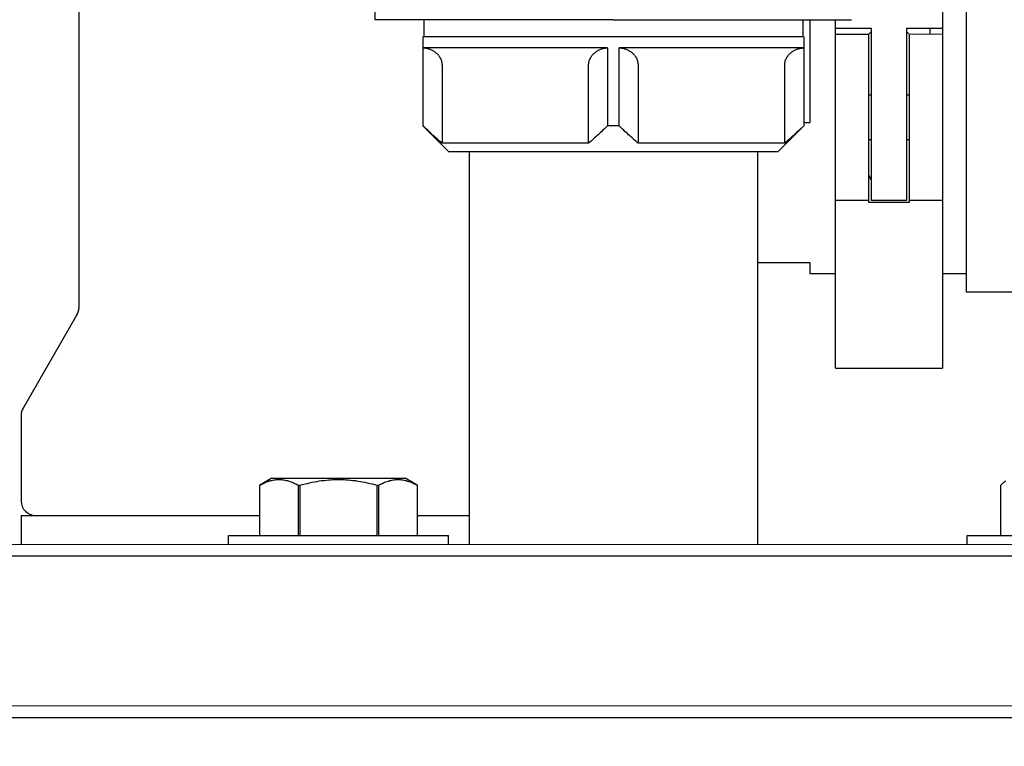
# Model space of a CAD drawing. Header units: inches. Extents: x 15 to 50, y -71 to 91.
# Tile 13 of 49: x 30.43 to 37.15, y 23.76 to 28.72. Entities that reach past the tile are written whole.
import ezdxf

# ---------------------------------------------------------------- set-up
doc = ezdxf.new("R2010")
doc.units = ezdxf.units.IN
doc.header["$LTSCALE"] = 1.21
doc.header["$MEASUREMENT"] = 0
doc.header["$PDMODE"] = 3
doc.header["$PDSIZE"] = 0.3125
doc.layers.get('0').update_dxf_attribs({"linetype": 'CONTINUOUS'})
doc.layers.get('Defpoints').update_dxf_attribs({"linetype": 'CONTINUOUS'})
doc.layers.add('AM_5', color=3, linetype='CONTINUOUS', lineweight=15)
doc.styles.get("Standard").update_dxf_attribs({"font": 'txt', "width": 0.8})
doc.dimstyles.new('STANDARD$0', dxfattribs={"dimtxt": 0.125, "dimasz": 0.125, "dimexe": 0.18, "dimexo": 0.0625, "dimgap": 0.09, "dimtad": 0, "dimtih": 1, "dimtoh": 1, "dimdec": 3, "dimzin": 4, "dimdsep": 46, "dimtxsty": 'Standard', "dimcen": 0.09, "dimadec": 0, "dimazin": 0, "dimtol": 1, "dimtp": 0.005, "dimtm": 0.005, "dimtfac": 1, "dimtdec": 3, "dimtofl": 0, "dimtmove": 0, "dimatfit": 3, "dimfxl": 1, "dimtolj": 1, "dimtzin": 4, "dimarcsym": 0})

# ---------------------------------------------------------------- blocks, each defined once
blk = doc.blocks.new('*D2')
at = {"layer": 'AM_5', "color": 0, "lineweight": -2, "transparency": 16777216}
for p, q in [((40.7412, 23.9571), (50.4102, 23.9571)), ((50.0142, 23.8321), (50.0142, -23.2917)), ((50.0142, -70.7205), (50.0142, -23.5967)), ((34.4881, -70.8455), (50.4102, -70.8455))]:
    blk.add_line(p, q, dxfattribs=at)
at = {"layer": 'AM_5', "color": 0, "transparency": 16777216}
for points in [[(49.9934, 23.8321), (50.0351, 23.8321), (50.0142, 23.9571)], [(49.9934, -70.7205), (50.0351, -70.7205), (50.0142, -70.8455)]]:
    blk.add_solid(points, dxfattribs=at)
at = {"layer": 'Defpoints', "color": 0, "transparency": 16777216}
for p in [(40.6037, 23.9571), (34.3506, -70.8455), (50.0142, -70.8455)]:
    blk.add_point(p, dxfattribs=at)
at = {"layer": 'AM_5', "color": 0, "transparency": 16777216, "insert": (50.0142, -23.4442), "char_height": 0.125, "attachment_point": 5}
blk.add_mtext('\\A1;94.8', dxfattribs=at)
blk = doc.blocks.new('*D3')
at = {"layer": 'AM_5', "color": 0, "lineweight": -2, "transparency": 16777216}
for p, q in [((34.6697, 53.3009), (50.3755, 53.3009)), ((49.9795, 53.1759), (49.9795, 38.7815)), ((49.9795, 24.0821), (49.9795, 38.4765)), ((40.7412, 23.9571), (50.3755, 23.9571))]:
    blk.add_line(p, q, dxfattribs=at)
at = {"layer": 'AM_5', "color": 0, "transparency": 16777216}
for points in [[(49.9587, 53.1759), (50.0003, 53.1759), (49.9795, 53.3009)], [(49.9587, 24.0821), (50.0003, 24.0821), (49.9795, 23.9571)]]:
    blk.add_solid(points, dxfattribs=at)
at = {"layer": 'Defpoints', "color": 0, "transparency": 16777216}
for p in [(34.5322, 53.3009), (49.9795, 53.3009), (40.6037, 23.9571)]:
    blk.add_point(p, dxfattribs=at)
at = {"layer": 'AM_5', "color": 0, "transparency": 16777216, "insert": (49.9795, 38.629), "char_height": 0.125, "attachment_point": 5}
blk.add_mtext('\\A1;29.344', dxfattribs=at)
blk = doc.blocks.new('*D5')
at = {"layer": 'AM_5', "color": 0, "lineweight": -2, "transparency": 16777216}
for p, q in [((24.6038, 25.1984), (24.6038, 55.7338)), ((40.6038, 25.197), (40.6038, 55.7338)), ((24.7288, 55.3378), (32.3054, 55.3378)), ((40.4788, 55.3378), (32.9021, 55.3378))]:
    blk.add_line(p, q, dxfattribs=at)
at = {"layer": 'AM_5', "color": 0, "transparency": 16777216}
for points in [[(24.7288, 55.3587), (24.7288, 55.317), (24.6038, 55.3378)], [(40.4788, 55.3587), (40.4788, 55.317), (40.6038, 55.3378)]]:
    blk.add_solid(points, dxfattribs=at)
at = {"layer": 'Defpoints', "color": 0, "transparency": 16777216}
for p in [(40.6038, 55.3378), (24.6038, 25.0609), (40.6038, 25.0595)]:
    blk.add_point(p, dxfattribs=at)
at = {"layer": 'AM_5', "color": 0, "transparency": 16777216, "insert": (32.6038, 55.3378), "char_height": 0.125, "attachment_point": 5}
blk.add_mtext('\\A1;16.000', dxfattribs=at)

msp = doc.modelspace()

# ---------------------------------------------------------------- linework, layer by layer
at = {"color": 7, "linetype": 'Continuous'}
for p, q in [((30.8327, 31.6549), (30.8323, 26.7529)), ((36.7249, 30.6298), (36.7252, 26.3398)), ((36.8889, 26.8598), (36.8887, 30.1098)), ((32.8538, 28.7169), (32.8537, 29.6244)), ((33.1835, 28.7161), (32.8538, 28.7169)), ((34.4788, 28.7157), (33.1835, 28.7161)), ((33.1856, 28.7161), (33.1856, 28.6035)), ((34.4788, 28.7157), (35.7741, 28.7163)), ((35.7726, 28.7163), (35.7726, 28.6032)), ((35.7741, 28.7163), (36.1037, 28.7171)), ((35.8187, 28.7164), (35.8186, 28.0167)), ((35.9942, 27.4841), (35.9941, 28.7167)), ((36.2396, 28.6565), (35.9941, 28.6565)), ((36.2396, 28.6368), (36.2239, 28.6214)), ((36.2397, 27.4841), (36.2396, 28.6565)), ((36.4796, 28.6565), (36.4797, 27.4841)), ((36.7251, 28.6565), (36.4796, 28.6565)), ((36.4954, 28.6213), (36.4796, 28.6369)), ((36.6388, 28.6565), (36.6388, 28.6174)), ((33.1799, 28.6035), (33.1798, 27.9932)), ((33.1856, 28.6035), (35.7726, 28.6032)), ((35.7783, 28.6032), (35.7782, 27.993)), ((36.2196, 28.6173), (35.9941, 28.6173)), ((36.2196, 28.6173), (36.2197, 27.4841)), ((36.7251, 28.6174), (36.4996, 28.6173)), ((36.4997, 27.4841), (36.4996, 28.6173)), ((33.1804, 27.9932), (33.1805, 28.5247)), ((34.4397, 28.5246), (33.1805, 28.5247)), ((34.4397, 28.5246), (34.4397, 27.9931)), ((34.5184, 27.9931), (34.5185, 28.5246)), ((35.7777, 28.5245), (34.5185, 28.5246)), ((35.7777, 28.5245), (35.7777, 27.993)), ((33.3101, 28.4066), (33.3101, 27.8751)), ((34.31, 27.875), (34.31, 28.4065)), ((34.6481, 28.4065), (34.6481, 27.875)), ((35.648, 27.8749), (35.648, 28.4064)), ((36.2396, 28.2026), (36.2196, 28.2026)), ((36.4996, 28.2026), (36.4796, 28.2026)), ((35.7783, 28.0167), (35.8186, 28.0167)), ((33.1798, 27.9932), (33.357, 27.816)), ((33.1804, 27.9932), (33.1798, 27.9932)), ((34.5184, 27.9931), (34.4397, 27.9931)), ((35.7782, 27.993), (35.6011, 27.8158)), ((35.7782, 27.993), (35.7777, 27.993)), ((36.2396, 27.8989), (36.2196, 27.8989)), ((36.4996, 27.8989), (36.4796, 27.8989)), ((34.31, 27.875), (33.3101, 27.8751)), ((35.6011, 27.8158), (33.357, 27.816)), ((33.495, 27.816), (33.4947, 25.1389)), ((35.648, 27.8749), (34.6481, 27.875)), ((35.4635, 27.8159), (35.4632, 25.1387)), ((35.9942, 26.3398), (35.9942, 27.4841)), ((36.2197, 27.4841), (35.9942, 27.4841)), ((36.2197, 27.4841), (36.2197, 27.4724)), ((36.4797, 27.4841), (36.2397, 27.4841)), ((36.4997, 27.4724), (36.4997, 27.4841)), ((36.7252, 27.4841), (36.4997, 27.4841)), ((36.2197, 27.4724), (36.4997, 27.4724)), ((35.4634, 27.0601), (35.8185, 27.0601)), ((35.8185, 27.0601), (35.8185, 26.9851)), ((35.8185, 26.9851), (35.9942, 26.9851)), ((36.8889, 26.9848), (36.7252, 26.9848)), ((40.9488, 26.8601), (36.8889, 26.8598)), ((30.8191, 26.7037), (30.4517, 26.0675)), ((35.9942, 26.3398), (36.7252, 26.3398)), ((30.4385, 26.0183), (30.4384, 25.4344)), ((32.1491, 25.5896), (32.0675, 25.5425)), ((32.0676, 25.199), (32.0676, 25.5425)), ((32.1491, 25.5896), (33.0585, 25.5895)), ((32.3281, 25.5425), (32.3281, 25.199)), ((32.3281, 25.5425), (32.3433, 25.5425)), ((32.3433, 25.199), (32.3433, 25.5425)), ((32.8643, 25.5425), (32.8643, 25.1989)), ((32.8643, 25.5425), (32.8795, 25.5425)), ((32.8795, 25.1989), (32.8795, 25.5425)), ((33.1401, 25.5424), (33.0585, 25.5895)), ((33.14, 25.5424), (33.14, 25.1989)), ((37.1224, 25.1985), (37.1224, 25.5421)), ((30.4384, 25.336), (30.4384, 25.1392)), ((30.4384, 25.336), (32.0675, 25.3359)), ((33.1401, 25.3358), (33.4947, 25.3357)), ((31.8538, 25.139), (31.8538, 25.199)), ((31.8538, 25.199), (33.3538, 25.1989)), ((33.3538, 25.1389), (33.3538, 25.1989)), ((36.8926, 25.1386), (36.8926, 25.1986)), ((36.8926, 25.1986), (38.3926, 25.1984)), ((24.6825, 25.1397), (40.525, 25.1382)), ((24.6038, 25.0609), (40.6038, 25.0595)), ((40.6037, 24.0359), (24.6037, 24.0373)), ((24.6037, 23.9586), (40.6037, 23.9571))]:
    msp.add_line(p, q, dxfattribs=at)
for centre, radius, start, end in [((36.3962, 28.4639), 0.2334, 137.56211, 139.16834), ((37.0399, 28.033), 0.9004, 204.35779, 207.28067), ((30.7338, 26.7529), 0.0984, 327.26748, 359.99475), ((30.5369, 26.0183), 0.0984, 149.99475, 179.99475), ((30.5369, 25.4344), 0.0984, 179.99475, 269.99475)]:
    msp.add_arc(centre, radius, start, end, dxfattribs=at)
for points, knots in [([(33.1805, 28.5247), (33.184, 28.5247), (33.191, 28.5244), (33.2015, 28.5231), (33.2119, 28.521), (33.2222, 28.518), (33.2324, 28.5141), (33.2424, 28.5094), (33.2522, 28.5039), (33.2617, 28.4974), (33.2708, 28.4899), (33.278, 28.4829), (33.2834, 28.4767), (33.2888, 28.4701), (33.295, 28.461), (33.3013, 28.449), (33.3053, 28.438), (33.3077, 28.4286), (33.3095, 28.419), (33.3101, 28.4115), (33.3101, 28.4066)], [0, 0, 0, 0, 0.054249, 0.108746, 0.163636, 0.219052, 0.275131, 0.332046, 0.390006, 0.449244, 0.509981, 0.572507, 0.60457, 0.637221, 0.704328, 0.774212, 0.847498, 0.885234, 0.923373, 1, 1, 1, 1]), ([(34.31, 28.4065), (34.31, 28.4115), (34.3106, 28.4189), (34.3125, 28.4286), (34.3149, 28.4379), (34.3189, 28.4489), (34.3252, 28.4609), (34.3314, 28.47), (34.3368, 28.4766), (34.3422, 28.4828), (34.3494, 28.4898), (34.3585, 28.4973), (34.368, 28.5038), (34.3778, 28.5093), (34.3878, 28.514), (34.3979, 28.5179), (34.4083, 28.5209), (34.4187, 28.523), (34.4292, 28.5243), (34.4362, 28.5246), (34.4397, 28.5246)], [0, 0, 0, 0, 0.076627, 0.114766, 0.152502, 0.225785, 0.295668, 0.362777, 0.395428, 0.427491, 0.490017, 0.550754, 0.609993, 0.667953, 0.724868, 0.780947, 0.836364, 0.891254, 0.945751, 1, 1, 1, 1]), ([(34.5185, 28.5246), (34.522, 28.5246), (34.529, 28.5243), (34.5395, 28.523), (34.5499, 28.5209), (34.5602, 28.5179), (34.5704, 28.514), (34.5804, 28.5093), (34.5902, 28.5037), (34.5997, 28.4972), (34.6088, 28.4898), (34.616, 28.4827), (34.6214, 28.4766), (34.6267, 28.47), (34.6329, 28.4609), (34.6392, 28.4488), (34.6433, 28.4379), (34.6457, 28.4285), (34.6475, 28.4188), (34.6481, 28.4114), (34.6481, 28.4065)], [0, 0, 0, 0, 0.054249, 0.108746, 0.163636, 0.219052, 0.275131, 0.332046, 0.390006, 0.449244, 0.509981, 0.572507, 0.60457, 0.637221, 0.704328, 0.774212, 0.847498, 0.885234, 0.923373, 1, 1, 1, 1]), ([(35.648, 28.4064), (35.648, 28.4113), (35.6486, 28.4188), (35.6504, 28.4284), (35.6529, 28.4378), (35.6569, 28.4488), (35.6632, 28.4608), (35.6694, 28.4699), (35.6747, 28.4765), (35.6802, 28.4826), (35.6874, 28.4897), (35.6965, 28.4971), (35.706, 28.5036), (35.7157, 28.5092), (35.7257, 28.5139), (35.7359, 28.5177), (35.7463, 28.5207), (35.7567, 28.5229), (35.7672, 28.5242), (35.7742, 28.5245), (35.7777, 28.5245)], [0, 0, 0, 0, 0.076627, 0.114766, 0.152502, 0.225785, 0.295668, 0.362777, 0.395428, 0.427491, 0.490017, 0.550754, 0.609993, 0.667953, 0.724868, 0.780947, 0.836364, 0.891254, 0.945751, 1, 1, 1, 1]), ([(33.3101, 27.8751), (33.2879, 27.8939), (33.2441, 27.9326), (33.2015, 27.9728), (33.1804, 27.9932)], [0, 0, 0, 0, 0.497306, 1, 1, 1, 1]), ([(34.4397, 27.9931), (34.4186, 27.9727), (34.376, 27.9325), (34.3322, 27.8938), (34.31, 27.875)], [0, 0, 0, 0, 0.502694, 1, 1, 1, 1]), ([(34.6481, 27.875), (34.6259, 27.8938), (34.582, 27.9325), (34.5395, 27.9726), (34.5184, 27.9931)], [0, 0, 0, 0, 0.497306, 1, 1, 1, 1]), ([(35.7777, 27.993), (35.7565, 27.9725), (35.714, 27.9324), (35.6702, 27.8937), (35.648, 27.8749)], [0, 0, 0, 0, 0.502694, 1, 1, 1, 1]), ([(32.0676, 25.5425), (32.078, 25.5484), (32.099, 25.5591), (32.1315, 25.5717), (32.1592, 25.5783), (32.1813, 25.581), (32.1979, 25.5817), (32.2144, 25.581), (32.2366, 25.5783), (32.2642, 25.5716), (32.2967, 25.5591), (32.3177, 25.5484), (32.3281, 25.5425)], [0, 0, 0, 0, 0.130514, 0.256813, 0.379451, 0.439871, 0.5, 0.560129, 0.620549, 0.743188, 0.869484, 1, 1, 1, 1]), ([(32.3433, 25.5425), (32.3645, 25.5484), (32.4072, 25.5593), (32.4721, 25.5718), (32.5268, 25.5783), (32.5708, 25.581), (32.6038, 25.5817), (32.6368, 25.581), (32.6808, 25.5783), (32.7355, 25.5717), (32.8004, 25.5593), (32.8431, 25.5484), (32.8643, 25.5425)], [0, 0, 0, 0, 0.12499, 0.249985, 0.37498, 0.437489, 0.500001, 0.562512, 0.625021, 0.750015, 0.87501, 1, 1, 1, 1]), ([(32.8795, 25.5425), (32.8899, 25.5483), (32.9109, 25.559), (32.9434, 25.5716), (32.9711, 25.5783), (32.9932, 25.581), (33.0098, 25.5816), (33.0263, 25.581), (33.0485, 25.5783), (33.0761, 25.5716), (33.1086, 25.559), (33.1296, 25.5483), (33.14, 25.5424)], [0, 0, 0, 0, 0.130514, 0.256813, 0.379451, 0.439871, 0.5, 0.560129, 0.620549, 0.743188, 0.869484, 1, 1, 1, 1]), ([(37.1224, 25.5421), (37.1279, 25.548), (37.1387, 25.5587), (37.151, 25.5678), (37.1572, 25.5714)], [0, 0, 0, 0, 0.527527, 1, 1, 1, 1])]:
    msp.add_open_spline(points, degree=3, knots=knots, dxfattribs=at)

# ---------------------------------------------------------------- dimensions: what is measured, and where the dimension line sits
at = {"layer": 'AM_5'}
dim = msp.add_linear_dim(base=(40.6038, 55.3378), p1=(24.6038, 25.0609), p2=(40.6038, 25.0595), dimstyle='STANDARD$0', override={"dimexe": 0.396, "dimexo": 0.1375, "dimzin": 0, "dimcen": 0.198, "dimtol": 0, "dimtdec": 4}, dxfattribs=at)
dim.commit()
dim.dimension.update_dxf_attribs({"geometry": '*D5', "text_midpoint": (32.6038, 55.3378), "dimtype": 160})
for base, p2, override, picture, middle in [((49.9795, 53.3009), (34.5322, 53.3009), {"dimexe": 0.396, "dimexo": 0.1375, "dimzin": 0, "dimcen": 0.198, "dimtol": 0, "dimtdec": 4}, '*D3', (49.9795, 38.629)), ((50.0142, -70.8455), (34.3506, -70.8455), {"dimexe": 0.396, "dimexo": 0.1375, "dimdec": 1, "dimzin": 0, "dimcen": 0.198, "dimtol": 0, "dimtdec": 4}, '*D2', (50.0142, -23.4442))]:
    dim = msp.add_linear_dim(base=base, p1=(40.6037, 23.9571), p2=p2, angle=90, dimstyle='STANDARD$0', override=override, dxfattribs=at)
    dim.commit()
    dim.dimension.update_dxf_attribs({"geometry": picture, "text_midpoint": middle, "dimtype": 160})

doc.saveas('drawing.dxf')
